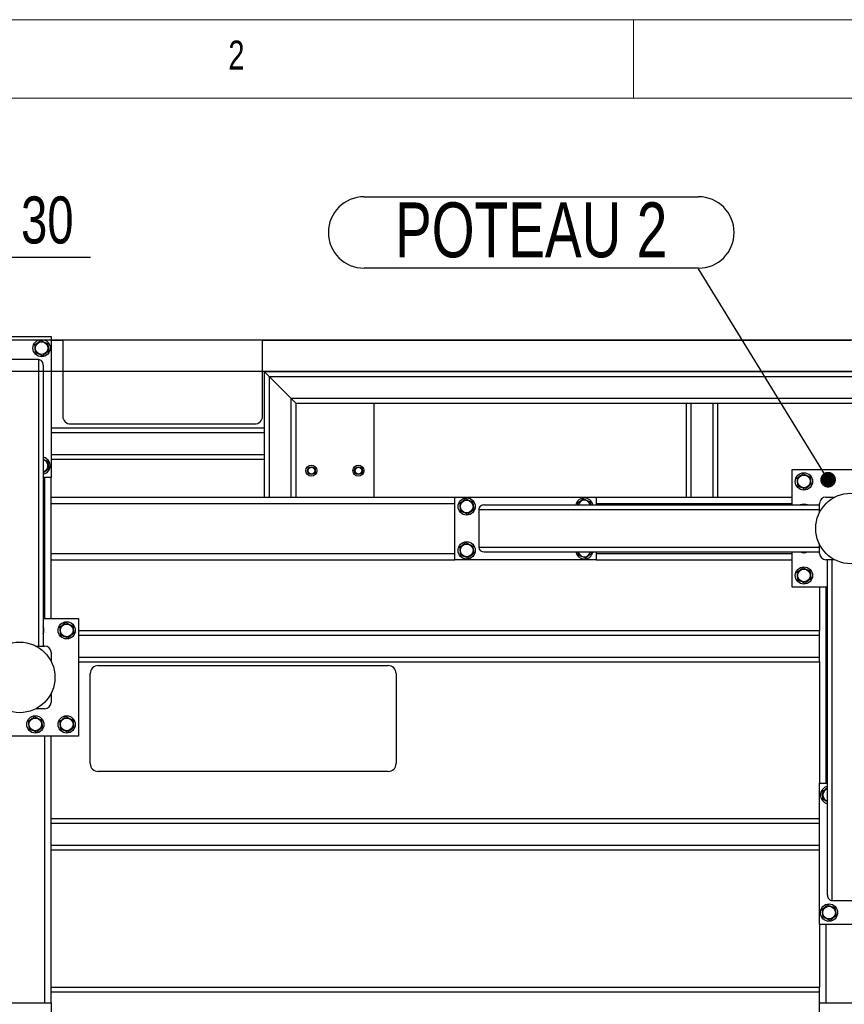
# Model space of a CAD drawing. Header units: millimetres. Extents: x 5 to 589, y 5 to 415.
# Tile 13 of 70: x 58 to 110, y 352 to 415. Entities that reach past the tile are written whole.
import ezdxf

# ---------------------------------------------------------------- set-up
doc = ezdxf.new("R2010")
doc.units = ezdxf.units.MM
doc.layers.add('COTES', color=1, linetype='Continuous')
doc.layers.add('NOTES', color=6, linetype='Continuous')
doc.layers.add('TRAIT-FORT', color=4, linetype='Continuous', lineweight=25)
doc.styles.add('SLDTEXTSTYLE0', font='TXT', dxfattribs={"width": 0.75})
doc.dimstyles.new('SLDDIMSTYLE3', dxfattribs={"dimtxt": 3, "dimasz": 2, "dimexe": 0, "dimexo": 0.0625, "dimgap": 0.75, "dimtad": 1, "dimdec": 0, "dimlfac": 20, "dimrnd": 1e-09, "dimzin": 12, "dimdsep": 46, "dimtxsty": 'SLDTEXTSTYLE0', "dimsah": 1, "dimcen": 0.09, "dimadec": 0, "dimazin": 3, "dimtfac": 1, "dimtdec": 0, "dimtmove": 0, "dimatfit": 0, "dimfxl": 1, "dimfrac": 2, "dimtolj": 1, "dimtzin": 12, "dimarcsym": 0})
doc.dimstyles.new('SLDDIMSTYLE4', dxfattribs={"dimtxt": 0.18, "dimasz": 1, "dimexe": 0, "dimexo": 0.0625, "dimgap": 0, "dimtad": 0, "dimtih": 1, "dimtoh": 1, "dimdec": 0, "dimrnd": 1e-09, "dimzin": 0, "dimdsep": 46, "dimtxsty": 'Standard', "dimblk1": 'DOT', "dimblk2": 'DOT', "dimsah": 1, "dimcen": 0.09, "dimadec": 0, "dimazin": 0, "dimtfac": 1, "dimtdec": 0, "dimtofl": 0, "dimtmove": 0, "dimatfit": 3, "dimldrblk": 'DOT', "dimfxl": 1, "dimfrac": 2, "dimtolj": 1, "dimtzin": 0, "dimarcsym": 0})

# ---------------------------------------------------------------- blocks, each defined once
blk = doc.blocks.new('_D_33')
at = {"layer": 'COTES', "color": 1, "transparency": 16777216}
for p, q in [((41.077, 394.551), (41.077, 403.092)), ((146.362, 394.551), (40.077, 394.551)), ((41.077, 392.551), (41.077, 394.551)), ((147.862, 392.551), (40.077, 392.551)), ((41.077, 392.551), (41.077, 389.551))]:
    blk.add_line(p, q, dxfattribs=at)
for points in [[(41.077, 394.551), (41.577, 396.551), (40.577, 396.551)], [(41.077, 392.551), (40.577, 390.551), (41.577, 390.551)]]:
    blk.add_solid(points, dxfattribs=at)
at = {"layer": 'COTES', "color": 1, "transparency": 16777216, "insert": (37.21, 398.659), "char_height": 3, "attachment_point": 1, "rotation": 90, "style": 'SLDTEXTSTYLE0'}
blk.add_mtext('40', dxfattribs=at)
blk = doc.blocks.new('_D_34')
at = {"layer": 'COTES', "color": 1, "transparency": 16777216}
for p, q in [((49.862, 395.551), (49.862, 400.859)), ((51.362, 393.551), (51.362, 400.859)), ((49.862, 399.859), (46.862, 399.859)), ((51.362, 399.859), (49.862, 399.859)), ((51.362, 399.859), (62.387, 399.859))]:
    blk.add_line(p, q, dxfattribs=at)
for points in [[(49.862, 399.859), (47.862, 400.359), (47.862, 399.359)], [(51.362, 399.859), (53.362, 399.359), (53.362, 400.359)]]:
    blk.add_solid(points, dxfattribs=at)
at = {"layer": 'COTES', "color": 1, "transparency": 16777216, "insert": (57.953, 403.726), "char_height": 3, "attachment_point": 1, "style": 'SLDTEXTSTYLE0'}
blk.add_mtext('30', dxfattribs=at)
blk = doc.blocks.new('SW_NOTE_12')
at = {"layer": 'NOTES', "color": 0}
for p, q in [((-21.317, 4.595), (0, 4.595)), ((0, 0.044), (-21.317, 0.044))]:
    blk.add_line(p, q, dxfattribs=at)
for centre, start, end in [((-21.317, 2.319), 90, 270), ((0, 2.319), 270, 90)]:
    blk.add_arc(centre, 2.275, start, end, dxfattribs=at)
at = {"layer": 'NOTES', "color": 0, "insert": (-10.664, 4.236), "char_height": 3.5, "attachment_point": 2, "style": 'SLDTEXTSTYLE0'}
blk.add_mtext('POTEAU 2', dxfattribs=at)
blk = doc.blocks.new('_Dot')
at = {"color": 0, "linetype": 'ByBlock', "lineweight": -2}
blk.add_line((-0.5, 0), (-1, 0), dxfattribs=at)
at = {"color": 0, "linetype": 'ByBlock', "const_width": 0.5}
blk.add_lwpolyline([(-0.25, 0, 1), (0.25, 0, 1)], format="xyb", close=True, dxfattribs=at)

msp = doc.modelspace()

# ---------------------------------------------------------------- linework, layer by layer
at = {"color": 7, "linetype": 'Continuous', "lineweight": 18}
for p, q in [((589, 415), (5, 415)), ((97, 415), (97, 410)), ((584, 410), (10, 410))]:
    msp.add_line(p, q, dxfattribs=at)
at = {"layer": 'TRAIT-FORT', "color": 4, "linetype": 'Continuous', "lineweight": 25}
for p, q in [((55.862, 394.801), (59.862, 394.801)), ((59.862, 394.801), (59.862, 385.801)), ((59.862, 394.551), (60.612, 394.551)), ((60.612, 394.551), (60.612, 389.715)), ((73.345, 389.715), (73.345, 394.551)), ((73.345, 394.551), (110.861, 394.551)), ((59.062, 393.318), (56.662, 393.318)), ((59.062, 393.318), (59.062, 375.051)), ((59.362, 392.956), (59.362, 375.051)), ((73.462, 392.551), (73.462, 388.965)), ((73.462, 392.551), (73.762, 392.251)), ((73.462, 392.551), (146.862, 392.551)), ((73.762, 392.251), (73.762, 384.551)), ((73.762, 392.251), (75.162, 390.851)), ((73.762, 392.251), (146.562, 392.251)), ((75.162, 390.851), (75.162, 384.551)), ((75.162, 390.851), (75.462, 390.551)), ((75.162, 390.851), (145.162, 390.851)), ((75.462, 390.551), (75.462, 384.551)), ((75.462, 390.551), (100.362, 390.551)), ((80.462, 384.551), (80.462, 390.551)), ((100.362, 390.551), (100.362, 384.551)), ((100.362, 390.551), (100.662, 390.551)), ((100.662, 390.551), (100.662, 384.551)), ((100.662, 390.551), (102.062, 390.551)), ((102.062, 390.551), (102.062, 384.551)), ((102.062, 390.551), (102.362, 390.551)), ((102.362, 390.551), (102.362, 384.551)), ((102.362, 390.551), (127.087, 390.551)), ((59.862, 388.965), (73.462, 388.965)), ((61.112, 389.215), (72.845, 389.215)), ((73.462, 388.965), (73.462, 388.665)), ((59.862, 388.665), (73.462, 388.665)), ((73.462, 388.665), (73.462, 387.265)), ((59.862, 387.265), (73.462, 387.265)), ((59.862, 386.965), (73.462, 386.965)), ((73.462, 387.265), (73.462, 386.965)), ((73.462, 386.965), (73.462, 384.551)), ((107.112, 386.301), (114.612, 386.301)), ((107.112, 384.051), (107.112, 386.301)), ((59.862, 385.801), (59.362, 385.801)), ((59.462, 376.801), (59.462, 385.801)), ((59.862, 384.551), (59.862, 385.801)), ((59.862, 384.551), (73.462, 384.551)), ((59.862, 384.151), (59.862, 384.551)), ((73.462, 384.551), (73.762, 384.551)), ((73.762, 384.551), (75.162, 384.551)), ((75.162, 384.551), (75.462, 384.551)), ((75.462, 384.551), (85.612, 384.551)), ((85.612, 380.551), (85.612, 384.551)), ((85.612, 384.551), (94.612, 384.551)), ((94.612, 384.551), (94.612, 384.051)), ((94.612, 384.551), (100.362, 384.551)), ((100.362, 384.551), (100.662, 384.551)), ((100.662, 384.551), (102.062, 384.551)), ((102.062, 384.551), (102.362, 384.551)), ((102.362, 384.551), (107.112, 384.551)), ((109.262, 384.551), (109.831, 384.551)), ((59.862, 380.951), (59.862, 384.151)), ((59.862, 384.151), (85.612, 384.151)), ((87.129, 383.751), (108.862, 383.751)), ((87.129, 383.751), (87.129, 381.351)), ((87.482, 384.051), (108.862, 384.051)), ((93.41, 384.142), (93.421, 384.051)), ((94.612, 384.151), (107.112, 384.151)), ((108.862, 383.582), (108.862, 384.151)), ((87.129, 381.351), (108.862, 381.351)), ((108.862, 380.951), (108.862, 381.52)), ((59.862, 380.551), (59.862, 380.951)), ((59.862, 380.951), (85.612, 380.951)), ((87.482, 381.051), (108.862, 381.051)), ((94.612, 381.051), (94.612, 380.551)), ((94.612, 380.951), (107.112, 380.951)), ((107.112, 378.801), (107.112, 381.051)), ((59.862, 380.551), (85.612, 380.551)), ((59.862, 376.801), (59.862, 380.551)), ((94.612, 380.551), (85.612, 380.551)), ((94.612, 380.551), (107.112, 380.551)), ((109.831, 380.551), (109.262, 380.551)), ((109.362, 359.171), (109.362, 380.551)), ((109.662, 358.817), (109.662, 380.551)), ((109.362, 378.801), (107.112, 378.801)), ((108.862, 378.801), (108.862, 376.051)), ((109.262, 378.801), (109.262, 366.301)), ((59.362, 376.801), (61.612, 376.801)), ((61.612, 376.801), (61.612, 369.301)), ((61.612, 376.051), (108.862, 376.051)), ((61.612, 375.751), (108.862, 375.751)), ((108.862, 375.751), (108.862, 376.051)), ((108.862, 374.351), (108.862, 375.751)), ((58.893, 375.051), (59.462, 375.051)), ((59.862, 374.651), (59.862, 374.082)), ((61.612, 374.351), (108.862, 374.351)), ((108.862, 374.051), (108.862, 374.351)), ((61.612, 374.051), (108.862, 374.051)), ((62.862, 373.801), (81.362, 373.801)), ((108.862, 374.051), (108.862, 366.301)), ((62.362, 367.551), (62.362, 373.301)), ((81.862, 373.301), (81.862, 367.551)), ((59.862, 372.02), (59.862, 371.451)), ((59.462, 371.051), (58.893, 371.051)), ((61.612, 369.301), (54.112, 369.301)), ((59.462, 352.301), (59.462, 369.301)), ((59.862, 364.051), (59.862, 369.301)), ((81.362, 367.051), (62.862, 367.051)), ((108.862, 357.301), (108.862, 366.301)), ((108.862, 366.301), (109.362, 366.301)), ((59.862, 364.051), (108.862, 364.051)), ((59.862, 363.751), (59.862, 364.051)), ((59.862, 363.751), (108.862, 363.751)), ((59.862, 362.351), (59.862, 363.751)), ((59.862, 362.351), (108.862, 362.351)), ((59.862, 362.051), (59.862, 362.351)), ((59.862, 362.051), (108.862, 362.051)), ((59.862, 353.301), (59.862, 362.051)), ((109.662, 358.817), (112.062, 358.817)), ((112.862, 357.301), (108.862, 357.301)), ((108.862, 357.301), (108.862, 353.301)), ((109.262, 357.301), (109.262, 352.301)), ((59.862, 353.301), (108.862, 353.301)), ((59.862, 353.001), (59.862, 353.301)), ((59.862, 353.001), (108.862, 353.001)), ((59.862, 352.301), (59.862, 353.001)), ((108.862, 353.001), (108.862, 353.301)), ((108.862, 352.301), (108.862, 353.001)), ((55.862, 352.301), (59.862, 352.301)), ((59.862, 352.301), (59.862, 343.301)), ((108.862, 343.301), (108.862, 352.301)), ((108.862, 352.301), (112.862, 352.301))]:
    msp.add_line(p, q, dxfattribs=at)
at = {"layer": 'TRAIT-FORT', "color": 4, "linetype": 'Continuous', "lineweight": 25, "flags": 128}
msp.add_lwpolyline([(94.37, 380.94), (94.399, 381.034), (94.403, 381.051)], dxfattribs=at)
at = {"layer": 'TRAIT-FORT', "color": 4, "linetype": 'Continuous', "lineweight": 25}
for centre, radius in [((59.262, 394.051), 0.55), ((59.262, 394.051), 0.404), ((76.462, 386.237), 0.35), ((76.462, 386.237), 0.25), ((76.462, 386.237), 0.215), ((79.462, 386.237), 0.35), ((79.462, 386.237), 0.25), ((79.462, 386.237), 0.215), ((107.862, 385.551), 0.55), ((107.862, 385.551), 0.404), ((86.362, 383.951), 0.55), ((86.362, 383.951), 0.404), ((110.862, 382.551), 2.25), ((86.362, 381.151), 0.55), ((86.362, 381.151), 0.404), ((107.862, 379.551), 0.55), ((107.862, 379.551), 0.404), ((60.862, 376.051), 0.55), ((60.862, 376.051), 0.404), ((57.862, 373.051), 2.25), ((58.862, 370.051), 0.55), ((60.862, 370.051), 0.55), ((58.862, 370.051), 0.404), ((60.862, 370.051), 0.404), ((109.462, 358.051), 0.55), ((109.462, 358.051), 0.404)]:
    msp.add_circle(centre, radius, dxfattribs=at)
for centre, radius, start, end in [((61.112, 389.715), 0.5, 180, 270), ((72.845, 389.715), 0.5, 270, 0), ((59.262, 386.551), 0.55, 337.47733, 79.52432), ((59.262, 386.551), 0.404, 7.09378, 75.65985), ((59.262, 386.551), 0.404, 284.34015, 7.09378), ((59.262, 386.551), 0.55, 280.47568, 337.47733), ((93.862, 383.951), 0.55, 10.47568, 169.52432), ((93.862, 383.951), 0.404, 14.34015, 165.65985), ((109.262, 384.151), 0.4, 90, 180), ((107.862, 383.551), 0.55, 65.38002, 114.61998), ((93.862, 381.151), 0.55, 190.47568, 337.47733), ((93.862, 381.151), 0.404, 194.34015, 345.65985), ((107.862, 381.551), 0.55, 245.38002, 294.61998), ((109.262, 380.951), 0.4, 180, 270), ((58.862, 376.051), 0.55, 335.38002, 24.61998), ((59.462, 374.651), 0.4, 0, 90), ((62.862, 373.301), 0.5, 90, 180), ((81.362, 373.301), 0.5, 0, 90), ((59.462, 371.451), 0.4, 270, 0), ((62.862, 367.551), 0.5, 180, 270), ((81.362, 367.551), 0.5, 270, 0), ((109.462, 365.551), 0.55, 100.47568, 259.52432), ((109.462, 365.551), 0.404, 104.34015, 255.65985)]:
    msp.add_arc(centre, radius, start, end, dxfattribs=at)
for centre, major_axis, ratio, start_param, end_param in [((59.062, 392.956), (0, -0.362), 0.829038, 1.570796, 3.141593), ((87.482, 383.751), (0.354, 0), 0.848048, 1.570796, 3.141593), ((87.482, 381.351), (0.354, 0), 0.848048, 3.141593, 4.712389), ((109.662, 359.171), (0, 0.354), 0.848048, 1.570796, 3.141593)]:
    msp.add_ellipse(centre, major_axis=major_axis, ratio=ratio, start_param=start_param, end_param=end_param, dxfattribs=at)
for points, knots in [([(59.201, 394.538), (59.167, 394.512), (59.099, 394.46), (58.997, 394.383), (58.9, 394.31), (58.84, 394.265), (58.81, 394.242)], [0, 0, 0, 0, 0.264605, 0.534948, 0.765343, 1, 1, 1, 1]), ([(59.201, 394.538), (59.241, 394.521), (59.32, 394.488), (59.437, 394.438), (59.55, 394.391), (59.619, 394.361), (59.653, 394.347)], [0, 0, 0, 0, 0.264605, 0.534948, 0.765343, 1, 1, 1, 1]), ([(58.81, 394.242), (58.818, 394.18), (58.83, 394.077), (58.849, 393.929), (58.861, 393.829), (58.868, 393.771), (58.871, 393.755)], [0, 0, 0, 0, 0.385549, 0.637642, 0.896546, 1, 1, 1, 1]), ([(59.323, 393.564), (59.283, 393.58), (59.204, 393.614), (59.086, 393.664), (58.974, 393.711), (58.905, 393.74), (58.871, 393.755)], [0, 0, 0, 0, 0.264605, 0.534948, 0.765343, 1, 1, 1, 1]), ([(59.323, 393.564), (59.357, 393.59), (59.425, 393.641), (59.527, 393.718), (59.624, 393.792), (59.684, 393.837), (59.714, 393.86)], [0, 0, 0, 0, 0.264605, 0.534948, 0.765343, 1, 1, 1, 1]), ([(59.653, 394.347), (59.661, 394.285), (59.674, 394.182), (59.692, 394.034), (59.705, 393.934), (59.712, 393.876), (59.714, 393.86)], [0, 0, 0, 0, 0.385549, 0.637642, 0.896546, 1, 1, 1, 1]), ([(59.362, 386.97), (59.389, 386.958), (59.451, 386.932), (59.55, 386.891), (59.619, 386.861), (59.653, 386.847)], [0, 0, 0, 0, 0.276914, 0.635144, 1, 1, 1, 1]), ([(59.653, 386.847), (59.661, 386.785), (59.674, 386.682), (59.692, 386.534), (59.705, 386.434), (59.712, 386.376), (59.714, 386.36)], [0, 0, 0, 0, 0.385549, 0.637642, 0.896546, 1, 1, 1, 1]), ([(59.362, 386.094), (59.383, 386.109), (59.439, 386.152), (59.527, 386.218), (59.624, 386.292), (59.684, 386.337), (59.714, 386.36)], [0, 0, 0, 0, 0.181368, 0.48231, 0.738783, 1, 1, 1, 1]), ([(107.801, 386.038), (107.767, 386.012), (107.699, 385.96), (107.597, 385.883), (107.5, 385.81), (107.44, 385.765), (107.41, 385.742)], [0, 0, 0, 0, 0.264605, 0.534948, 0.765343, 1, 1, 1, 1]), ([(107.41, 385.742), (107.418, 385.68), (107.43, 385.577), (107.449, 385.429), (107.461, 385.329), (107.468, 385.271), (107.471, 385.255)], [0, 0, 0, 0, 0.385549, 0.637642, 0.896546, 1, 1, 1, 1]), ([(107.801, 386.038), (107.841, 386.021), (107.92, 385.988), (108.037, 385.938), (108.15, 385.891), (108.219, 385.861), (108.253, 385.847)], [0, 0, 0, 0, 0.264605, 0.534948, 0.765343, 1, 1, 1, 1]), ([(108.253, 385.847), (108.261, 385.785), (108.274, 385.682), (108.292, 385.534), (108.305, 385.434), (108.312, 385.376), (108.314, 385.36)], [0, 0, 0, 0, 0.385549, 0.637642, 0.896546, 1, 1, 1, 1]), ([(107.923, 385.064), (107.883, 385.08), (107.804, 385.114), (107.686, 385.164), (107.574, 385.211), (107.505, 385.24), (107.471, 385.255)], [0, 0, 0, 0, 0.264605, 0.534948, 0.765343, 1, 1, 1, 1]), ([(107.923, 385.064), (107.957, 385.09), (108.025, 385.141), (108.127, 385.218), (108.224, 385.292), (108.284, 385.337), (108.314, 385.36)], [0, 0, 0, 0, 0.264605, 0.534948, 0.765343, 1, 1, 1, 1]), ([(86.301, 384.438), (86.267, 384.412), (86.199, 384.36), (86.097, 384.283), (86, 384.21), (85.94, 384.165), (85.91, 384.142)], [0, 0, 0, 0, 0.264605, 0.534948, 0.765343, 1, 1, 1, 1]), ([(86.301, 384.438), (86.341, 384.421), (86.42, 384.388), (86.537, 384.338), (86.65, 384.291), (86.719, 384.261), (86.753, 384.247)], [0, 0, 0, 0, 0.264605, 0.534948, 0.765343, 1, 1, 1, 1]), ([(93.801, 384.438), (93.767, 384.412), (93.699, 384.36), (93.597, 384.283), (93.5, 384.21), (93.44, 384.165), (93.41, 384.142)], [0, 0, 0, 0, 0.264605, 0.534948, 0.765343, 1, 1, 1, 1]), ([(93.801, 384.438), (93.841, 384.421), (93.92, 384.388), (94.037, 384.338), (94.15, 384.291), (94.219, 384.261), (94.253, 384.247)], [0, 0, 0, 0, 0.264605, 0.534948, 0.765343, 1, 1, 1, 1]), ([(85.91, 384.142), (85.918, 384.08), (85.93, 383.977), (85.949, 383.829), (85.961, 383.729), (85.968, 383.671), (85.971, 383.655)], [0, 0, 0, 0, 0.385549, 0.637642, 0.896546, 1, 1, 1, 1]), ([(86.423, 383.464), (86.457, 383.49), (86.525, 383.541), (86.627, 383.618), (86.724, 383.692), (86.784, 383.737), (86.814, 383.76)], [0, 0, 0, 0, 0.264605, 0.534948, 0.765343, 1, 1, 1, 1]), ([(86.753, 384.247), (86.761, 384.185), (86.774, 384.082), (86.792, 383.934), (86.805, 383.834), (86.812, 383.776), (86.814, 383.76)], [0, 0, 0, 0, 0.385549, 0.637642, 0.896546, 1, 1, 1, 1]), ([(94.253, 384.247), (94.261, 384.185), (94.269, 384.12), (94.277, 384.054), (94.278, 384.051)], [0, 0, 0, 0, 0.955269, 1, 1, 1, 1]), ([(86.423, 383.464), (86.383, 383.48), (86.304, 383.514), (86.186, 383.564), (86.074, 383.611), (86.005, 383.64), (85.971, 383.655)], [0, 0, 0, 0, 0.264605, 0.534948, 0.765343, 1, 1, 1, 1]), ([(86.301, 381.638), (86.267, 381.612), (86.199, 381.56), (86.097, 381.483), (86, 381.41), (85.94, 381.365), (85.91, 381.342)], [0, 0, 0, 0, 0.264605, 0.534948, 0.765343, 1, 1, 1, 1]), ([(85.91, 381.342), (85.918, 381.28), (85.93, 381.177), (85.949, 381.029), (85.961, 380.929), (85.968, 380.871), (85.971, 380.855)], [0, 0, 0, 0, 0.385549, 0.637642, 0.896546, 1, 1, 1, 1]), ([(86.301, 381.638), (86.341, 381.621), (86.42, 381.588), (86.537, 381.538), (86.65, 381.491), (86.719, 381.461), (86.753, 381.447)], [0, 0, 0, 0, 0.264605, 0.534948, 0.765343, 1, 1, 1, 1]), ([(86.753, 381.447), (86.761, 381.385), (86.774, 381.282), (86.792, 381.134), (86.805, 381.034), (86.812, 380.976), (86.814, 380.96)], [0, 0, 0, 0, 0.385549, 0.637642, 0.896546, 1, 1, 1, 1]), ([(86.423, 380.664), (86.383, 380.68), (86.304, 380.714), (86.186, 380.764), (86.074, 380.811), (86.005, 380.84), (85.971, 380.855)], [0, 0, 0, 0, 0.264605, 0.534948, 0.765343, 1, 1, 1, 1]), ([(86.423, 380.664), (86.457, 380.69), (86.525, 380.741), (86.627, 380.818), (86.724, 380.892), (86.784, 380.937), (86.814, 380.96)], [0, 0, 0, 0, 0.264605, 0.534948, 0.765343, 1, 1, 1, 1]), ([(93.446, 381.051), (93.447, 381.044), (93.453, 380.994), (93.461, 380.929), (93.468, 380.871), (93.471, 380.855)], [0, 0, 0, 0, 0.102993, 0.743903, 1, 1, 1, 1]), ([(93.923, 380.664), (93.883, 380.68), (93.804, 380.714), (93.686, 380.764), (93.574, 380.811), (93.505, 380.84), (93.471, 380.855)], [0, 0, 0, 0, 0.264605, 0.534948, 0.765343, 1, 1, 1, 1]), ([(93.923, 380.664), (93.957, 380.69), (94.025, 380.741), (94.127, 380.818), (94.224, 380.892), (94.284, 380.937), (94.314, 380.96)], [0, 0, 0, 0, 0.264605, 0.534948, 0.765343, 1, 1, 1, 1]), ([(94.303, 381.051), (94.304, 381.037), (94.308, 381.006), (94.312, 380.976), (94.314, 380.96)], [0, 0, 0, 0, 0.452514, 1, 1, 1, 1]), ([(107.801, 380.038), (107.767, 380.012), (107.699, 379.96), (107.597, 379.883), (107.5, 379.81), (107.44, 379.765), (107.41, 379.742)], [0, 0, 0, 0, 0.264605, 0.534948, 0.765343, 1, 1, 1, 1]), ([(107.801, 380.038), (107.841, 380.021), (107.92, 379.988), (108.037, 379.938), (108.15, 379.891), (108.219, 379.861), (108.253, 379.847)], [0, 0, 0, 0, 0.264605, 0.534948, 0.765343, 1, 1, 1, 1]), ([(107.41, 379.742), (107.418, 379.68), (107.43, 379.577), (107.449, 379.429), (107.461, 379.329), (107.468, 379.271), (107.471, 379.255)], [0, 0, 0, 0, 0.385549, 0.637642, 0.896546, 1, 1, 1, 1]), ([(107.923, 379.064), (107.957, 379.09), (108.025, 379.141), (108.127, 379.218), (108.224, 379.292), (108.284, 379.337), (108.314, 379.36)], [0, 0, 0, 0, 0.264605, 0.534948, 0.765343, 1, 1, 1, 1]), ([(108.253, 379.847), (108.261, 379.785), (108.274, 379.682), (108.292, 379.534), (108.305, 379.434), (108.312, 379.376), (108.314, 379.36)], [0, 0, 0, 0, 0.385549, 0.637642, 0.896546, 1, 1, 1, 1]), ([(107.923, 379.064), (107.883, 379.08), (107.804, 379.114), (107.686, 379.164), (107.574, 379.211), (107.505, 379.24), (107.471, 379.255)], [0, 0, 0, 0, 0.264605, 0.534948, 0.765343, 1, 1, 1, 1]), ([(60.801, 376.538), (60.767, 376.512), (60.699, 376.46), (60.597, 376.383), (60.5, 376.31), (60.44, 376.265), (60.41, 376.242)], [0, 0, 0, 0, 0.264605, 0.534948, 0.765343, 1, 1, 1, 1]), ([(60.41, 376.242), (60.418, 376.18), (60.43, 376.077), (60.449, 375.929), (60.461, 375.829), (60.468, 375.771), (60.471, 375.755)], [0, 0, 0, 0, 0.385549, 0.637642, 0.896546, 1, 1, 1, 1]), ([(60.801, 376.538), (60.841, 376.521), (60.92, 376.488), (61.037, 376.438), (61.15, 376.391), (61.219, 376.361), (61.253, 376.347)], [0, 0, 0, 0, 0.264605, 0.534948, 0.765343, 1, 1, 1, 1]), ([(61.253, 376.347), (61.261, 376.285), (61.274, 376.182), (61.292, 376.034), (61.305, 375.934), (61.312, 375.876), (61.314, 375.86)], [0, 0, 0, 0, 0.385549, 0.637642, 0.896546, 1, 1, 1, 1]), ([(60.923, 375.564), (60.883, 375.58), (60.804, 375.614), (60.686, 375.664), (60.574, 375.711), (60.505, 375.74), (60.471, 375.755)], [0, 0, 0, 0, 0.264605, 0.534948, 0.765343, 1, 1, 1, 1]), ([(60.923, 375.564), (60.957, 375.59), (61.025, 375.641), (61.127, 375.718), (61.224, 375.792), (61.284, 375.837), (61.314, 375.86)], [0, 0, 0, 0, 0.264605, 0.534948, 0.765343, 1, 1, 1, 1]), ([(58.801, 370.538), (58.767, 370.512), (58.699, 370.46), (58.597, 370.383), (58.5, 370.31), (58.44, 370.265), (58.41, 370.242)], [0, 0, 0, 0, 0.264605, 0.534948, 0.765343, 1, 1, 1, 1]), ([(58.801, 370.538), (58.841, 370.521), (58.92, 370.488), (59.037, 370.438), (59.15, 370.391), (59.219, 370.361), (59.253, 370.347)], [0, 0, 0, 0, 0.264605, 0.534948, 0.765343, 1, 1, 1, 1]), ([(60.801, 370.538), (60.767, 370.512), (60.699, 370.46), (60.597, 370.383), (60.5, 370.31), (60.44, 370.265), (60.41, 370.242)], [0, 0, 0, 0, 0.264605, 0.534948, 0.765343, 1, 1, 1, 1]), ([(60.801, 370.538), (60.841, 370.521), (60.92, 370.488), (61.037, 370.438), (61.15, 370.391), (61.219, 370.361), (61.253, 370.347)], [0, 0, 0, 0, 0.264605, 0.534948, 0.765343, 1, 1, 1, 1]), ([(58.41, 370.242), (58.418, 370.18), (58.43, 370.077), (58.449, 369.929), (58.461, 369.829), (58.468, 369.771), (58.471, 369.755)], [0, 0, 0, 0, 0.385549, 0.637642, 0.896546, 1, 1, 1, 1]), ([(59.253, 370.347), (59.261, 370.285), (59.274, 370.182), (59.292, 370.034), (59.305, 369.934), (59.312, 369.876), (59.314, 369.86)], [0, 0, 0, 0, 0.385549, 0.637642, 0.896546, 1, 1, 1, 1]), ([(60.41, 370.242), (60.418, 370.18), (60.43, 370.077), (60.449, 369.929), (60.461, 369.829), (60.468, 369.771), (60.471, 369.755)], [0, 0, 0, 0, 0.385549, 0.637642, 0.896546, 1, 1, 1, 1]), ([(61.253, 370.347), (61.261, 370.285), (61.274, 370.182), (61.292, 370.034), (61.305, 369.934), (61.312, 369.876), (61.314, 369.86)], [0, 0, 0, 0, 0.385549, 0.637642, 0.896546, 1, 1, 1, 1]), ([(58.923, 369.564), (58.883, 369.58), (58.804, 369.614), (58.686, 369.664), (58.574, 369.711), (58.505, 369.74), (58.471, 369.755)], [0, 0, 0, 0, 0.264605, 0.534948, 0.765343, 1, 1, 1, 1]), ([(58.923, 369.564), (58.957, 369.59), (59.025, 369.641), (59.127, 369.718), (59.224, 369.792), (59.284, 369.837), (59.314, 369.86)], [0, 0, 0, 0, 0.264605, 0.534948, 0.765343, 1, 1, 1, 1]), ([(60.923, 369.564), (60.883, 369.58), (60.804, 369.614), (60.686, 369.664), (60.574, 369.711), (60.505, 369.74), (60.471, 369.755)], [0, 0, 0, 0, 0.264605, 0.534948, 0.765343, 1, 1, 1, 1]), ([(60.923, 369.564), (60.957, 369.59), (61.025, 369.641), (61.127, 369.718), (61.224, 369.792), (61.284, 369.837), (61.314, 369.86)], [0, 0, 0, 0, 0.264605, 0.534948, 0.765343, 1, 1, 1, 1]), ([(109.362, 366.008), (109.341, 365.992), (109.285, 365.95), (109.197, 365.883), (109.1, 365.81), (109.04, 365.765), (109.01, 365.742)], [0, 0, 0, 0, 0.181368, 0.48231, 0.738783, 1, 1, 1, 1]), ([(109.01, 365.742), (109.018, 365.68), (109.03, 365.577), (109.049, 365.429), (109.061, 365.329), (109.068, 365.271), (109.071, 365.255)], [0, 0, 0, 0, 0.385549, 0.637642, 0.896546, 1, 1, 1, 1]), ([(109.362, 365.132), (109.335, 365.143), (109.273, 365.169), (109.174, 365.211), (109.105, 365.24), (109.071, 365.255)], [0, 0, 0, 0, 0.276914, 0.635144, 1, 1, 1, 1]), ([(109.401, 358.538), (109.367, 358.512), (109.299, 358.46), (109.197, 358.383), (109.1, 358.31), (109.04, 358.265), (109.01, 358.242)], [0, 0, 0, 0, 0.264605, 0.534948, 0.765343, 1, 1, 1, 1]), ([(109.01, 358.242), (109.018, 358.18), (109.03, 358.077), (109.049, 357.929), (109.061, 357.829), (109.068, 357.771), (109.071, 357.755)], [0, 0, 0, 0, 0.385549, 0.637642, 0.896546, 1, 1, 1, 1]), ([(109.401, 358.538), (109.441, 358.521), (109.52, 358.488), (109.637, 358.438), (109.75, 358.391), (109.819, 358.361), (109.853, 358.347)], [0, 0, 0, 0, 0.264605, 0.534948, 0.765343, 1, 1, 1, 1]), ([(109.853, 358.347), (109.861, 358.285), (109.874, 358.182), (109.892, 358.034), (109.905, 357.934), (109.912, 357.876), (109.914, 357.86)], [0, 0, 0, 0, 0.385549, 0.637642, 0.896546, 1, 1, 1, 1]), ([(109.523, 357.564), (109.483, 357.58), (109.404, 357.614), (109.286, 357.664), (109.174, 357.711), (109.105, 357.74), (109.071, 357.755)], [0, 0, 0, 0, 0.264605, 0.534948, 0.765343, 1, 1, 1, 1]), ([(109.523, 357.564), (109.557, 357.59), (109.625, 357.641), (109.727, 357.718), (109.824, 357.792), (109.884, 357.837), (109.914, 357.86)], [0, 0, 0, 0, 0.264605, 0.534948, 0.765343, 1, 1, 1, 1])]:
    msp.add_open_spline(points, degree=3, knots=knots, dxfattribs=at)

# ---------------------------------------------------------------- block references
at = {"layer": 'NOTES', "color": 211}
msp.add_blockref('SW_NOTE_12', (101.138, 399.109), dxfattribs=at)

# ---------------------------------------------------------------- texts
at = {"layer": 'NOTES', "color": 211, "insert": (71.167, 413.668), "char_height": 1.852, "attachment_point": 1, "style": 'SLDTEXTSTYLE0'}
msp.add_mtext('2', dxfattribs=at)

# ---------------------------------------------------------------- dimensions: what is measured, and where the dimension line sits
at = {"layer": 'COTES', "color": 1}
dim = msp.add_linear_dim(base=(41.077, 394.551), p1=(148.862, 392.551), p2=(147.362, 394.551), angle=90, dimstyle='SLDDIMSTYLE3', dxfattribs=at)
dim.commit()
dim.dimension.update_dxf_attribs({"geometry": '_D_33', "text_midpoint": (41.077, 400.876), "dimtype": 160})
dim = msp.add_linear_dim(base=(49.862, 399.859), p1=(51.362, 392.551), p2=(49.862, 394.551), dimstyle='SLDDIMSTYLE3', dxfattribs=at)
dim.commit()
dim.dimension.update_dxf_attribs({"geometry": '_D_34', "text_midpoint": (60.17, 399.859), "dimtype": 160})

# ---------------------------------------------------------------- leaders
at = {"layer": 'NOTES', "color": 211}
msp.add_leader([(109.405, 385.659), (101.138, 399.109)], dimstyle='SLDDIMSTYLE4', dxfattribs=at)

doc.saveas('drawing.dxf')
